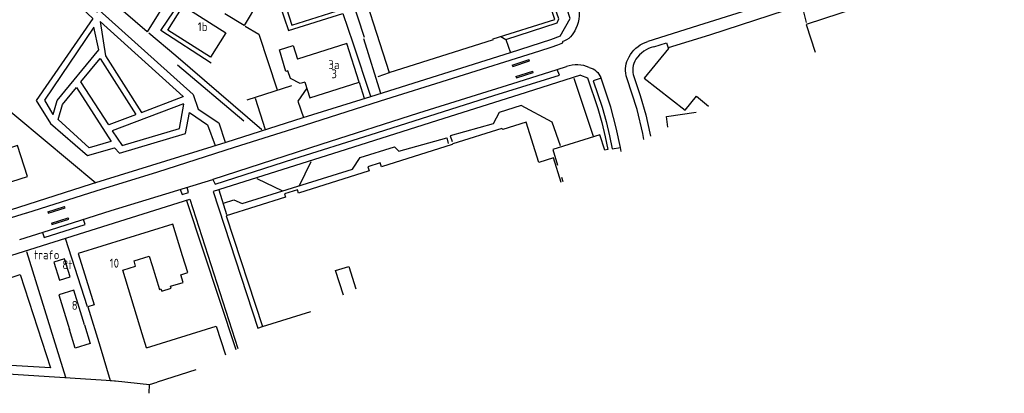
# Model space of a CAD drawing. Header units: metres. Extents: x 233874 to 239264, y 443832 to 448222.
# Tile 107 of 198: x 236689 to 236967, y 445032 to 445137. Entities that reach past the tile are written whole.
import ezdxf

# ---------------------------------------------------------------- set-up
doc = ezdxf.new("R2010")
doc.units = ezdxf.units.M
doc.header["$MEASUREMENT"] = 0
for name, color, linetype in [('BIJGEBOUW', 4, 'Continuous'), ('DAKRAND', 4, 'Continuous'), ('DAKRAND-BYG', 4, 'Continuous'), ('FUNKTIEAAND', 253, 'Continuous'), ('HEG', 253, 'Continuous'), ('HEK', 253, 'Continuous'), ('HOOFDGEBOUW', 4, 'Continuous'), ('HUISNUMMER', 253, 'Continuous'), ('KANTVERH', 253, 'Continuous'), ('OVLIJNOBJ', 253, 'Continuous'), ('RASTER', 253, 'Continuous')]:
    doc.layers.add(name, color=color, linetype=linetype)
doc.styles.get("Standard").update_dxf_attribs({"font": 'iso.shx'})

msp = doc.modelspace()

# ---------------------------------------------------------------- linework, layer by layer
at = {"layer": 'BIJGEBOUW'}
msp.add_lwpolyline([(236747.08, 445133.7), (236742.76, 445126.86), (236730.69, 445134.49), (236735, 445141.32), (236747.08, 445133.7)], dxfattribs=at)
at = {"layer": 'DAKRAND'}
for p, q in [((236724.7, 445044.83), (236723.46, 445048.81)), ((236738.55, 445038.67), (236727.7, 445035.22)), ((236715.9, 445035.55), (236725.56, 445034.55)), ((236725.56, 445034.55), (236727.7, 445035.22))]:
    msp.add_line(p, q, dxfattribs=at)
for points in [[(236769.31, 445119.81), (236768, 445119.39), (236765.28, 445120.79), (236764.57, 445123.02), (236763.97, 445122.85), (236762.16, 445128.87), (236766.06, 445130.14), (236767.26, 445126.27)], [(236726.24, 445068.12), (236728.35, 445061.33), (236728.77, 445061.47), (236728.96, 445060.86), (236731.64, 445061.69), (236731.47, 445062.24), (236734.98, 445063.33), (236734.32, 445065.47), (236736.31, 445066.09), (236734.85, 445070.8)], [(236707.22, 445051.31), (236708.83, 445046.05), (236704.57, 445044.75), (236702.96, 445050.02)], [(236724.7, 445044.83), (236744.37, 445050.95), (236746.92, 445042.9)], [(236711.6, 445045.11), (236714.46, 445035.7), (236715.9, 445035.55)]]:
    msp.add_lwpolyline(points, dxfattribs=at)
at = {"layer": 'DAKRAND-BYG'}
for points in [[(236750.84, 445145.83), (236756.27, 445142.53), (236752.18, 445135.8), (236746.75, 445139.1)], [(236703.15, 445064.87), (236701.54, 445070), (236698.56, 445069.06), (236700.18, 445063.93), (236703.15, 445064.87)]]:
    msp.add_lwpolyline(points, dxfattribs=at)
at = {"layer": 'HEG'}
for p, q in [((236785.87, 445132.09), (236790.65, 445116.66)), ((236733.41, 445124.71), (236752.16, 445108.87)), ((236701.77, 445075.8), (236707.99, 445056.48)), ((236690.87, 445072), (236701.83, 445036.56)), ((236715.63, 445035.56), (236715.9, 445035.55))]:
    msp.add_line(p, q, dxfattribs=at)
msp.add_lwpolyline([(236645.79, 445145.93), (236663.32, 445131.53), (236680.58, 445116.22), (236710.43, 445091.41)], dxfattribs=at)
at = {"layer": 'HEK'}
for p, q in [((236725.37, 445133.71), (236732.92, 445127.29)), ((236732.92, 445127.29), (236757.18, 445106.41)), ((236753.1, 445114.8), (236765.62, 445118.82)), ((236736, 445086.46), (236749.84, 445044.39)), ((236681.22, 445037.82), (236714.84, 445035.63)), ((236725.44, 445032.04), (236725.56, 445034.55))]:
    msp.add_line(p, q, dxfattribs=at)
for points in [[(236762.76, 445145.1), (236765.65, 445135.88), (236781.72, 445140.92), (236778.08, 445152.77)], [(236752.53, 445135.63), (236756.32, 445133.33), (236761.49, 445117.66)]]:
    msp.add_lwpolyline(points, dxfattribs=at)
at = {"layer": 'HOOFDGEBOUW'}
for points in [[(236741.89, 445164.42), (236730.17, 445145.62), (236731.53, 445144.84), (236724.85, 445134.04), (236707.31, 445149.19), (236708.45, 445151.02)], [(236792.2, 445156.1), (236783.23, 445153.28), (236793.12, 445122.57), (236822.52, 445131.82), (236822.46, 445131.99), (236839.82, 445137.45), (236837.07, 445145.97), (236836.2, 445145.7)], [(236966.51, 445154.36), (236910.69, 445136.08), (236913.17, 445128.26)], [(236769.31, 445119.81), (236770.71, 445115.42), (236784.61, 445119.84), (236781.17, 445130.68), (236767.26, 445126.27)], [(236871.67, 445107.13), (236871.26, 445110.14), (236879.68, 445111.29)], [(236841.61, 445091.51), (236839.39, 445098.44), (236835.33, 445097.17), (236831.71, 445108.5), (236825.17, 445106.46), (236824.84, 445106.72), (236811.05, 445102.4), (236810.89, 445102.19), (236790.91, 445095.93), (236790.55, 445097.04), (236787.07, 445095.95), (236787.45, 445094.75), (236767.55, 445088.52), (236767.24, 445089.47), (236763.61, 445088.33), (236763.91, 445087.38), (236747.13, 445082.12), (236757.42, 445050.84), (236771.02, 445055.1)], [(236691.14, 445093.2), (236688.35, 445101.91), (236672.07, 445096.7), (236674.86, 445087.99), (236691.14, 445093.2)], [(236734.85, 445070.8), (236732.11, 445079.78), (236705.43, 445071.47), (236709.93, 445057), (236708.15, 445056.45), (236711.6, 445045.11)], [(236723.46, 445048.81), (236717.99, 445066.81), (236721.61, 445067.94), (236721.17, 445069.4), (236725.44, 445070.73), (236726.24, 445068.12)], [(236780.2, 445059.74), (236777.99, 445066.68), (236781.68, 445067.84), (236783.7, 445061.51)], [(236674.47, 445060.16), (236676.64, 445060.86), (236676.45, 445061.44), (236689.11, 445065.53), (236697.61, 445039.22), (236675.29, 445040.55), (236674.79, 445042.09)], [(236707.22, 445051.31), (236704.21, 445061.16), (236699.96, 445059.86), (236702.96, 445050.02)]]:
    msp.add_lwpolyline(points, dxfattribs=at)
at = {"layer": 'KANTVERH'}
for p, q in [((236909.39, 445141.55), (236910.67, 445136.59)), ((236826.02, 445131.86), (236827.28, 445128.07)), ((236841.32, 445132.75), (236838.6, 445131.73)), ((236841.88, 445131.15), (236842.02, 445130.89)), ((236827.81, 445124.62), (236832.57, 445126.15)), ((236827.93, 445124.24), (236832.69, 445125.77)), ((236832.69, 445125.77), (236832.57, 445126.15)), ((236790.01, 445121.35), (236793.15, 445122.56)), ((236827.81, 445124.62), (236827.93, 445124.24)), ((236828.85, 445121.39), (236833.61, 445122.91)), ((236828.97, 445121.01), (236833.73, 445122.53)), ((236833.73, 445122.53), (236833.61, 445122.91)), ((236784.61, 445119.84), (236786.08, 445115.29)), ((236828.85, 445121.39), (236828.97, 445121.01)), ((236852.83, 445120.92), (236852.77, 445121.09)), ((236735.13, 445115.68), (236735.05, 445115.75)), ((236755.35, 445115.29), (236758.18, 445106.41)), ((236858.49, 445100.28), (236858.31, 445101.34)), ((236841.68, 445093.05), (236842.1, 445091.76)), ((236707.26, 445077.5), (236736.86, 445086.82)), ((236736.86, 445086.82), (236750.43, 445044.68)), ((236696.84, 445083.24), (236701.6, 445084.77)), ((236696.84, 445083.24), (236696.96, 445082.86)), ((236696.96, 445082.86), (236701.73, 445084.39)), ((236701.73, 445084.39), (236701.6, 445084.77)), ((236697.88, 445080), (236702.64, 445081.53)), ((236698, 445079.62), (236702.76, 445081.15)), ((236702.76, 445081.15), (236702.64, 445081.53)), ((236697.88, 445080), (236698, 445079.62))]:
    msp.add_line(p, q, dxfattribs=at)
for points in [[(236841.32, 445132.75), (236844.1, 445137.77), (236838.23, 445156.17), (236833.4, 445171.42)], [(236695.72, 445146.93), (236694.94, 445145.72), (236700.68, 445142.42), (236701.67, 445143.49), (236706.56, 445140.6), (236709.53, 445137.77), (236693.58, 445114.59), (236697.63, 445108.17), (236708.04, 445099.07), (236715.62, 445101.3), (236717.06, 445099.73), (236735.7, 445105.33), (236736.84, 445111.23), (236741.85, 445107.75), (236744.01, 445101.94)], [(236742.95, 445125.15), (236728.7, 445134.34), (236736.06, 445145.27)], [(236761.04, 445145.22), (236764.73, 445134.41), (236780.02, 445139.13), (236782.82, 445130.93), (236787.83, 445115.85)], [(236824.57, 445132.65), (236825.96, 445131.84), (236840.41, 445136.52), (236840.96, 445137.63), (236838.11, 445145.77)], [(236908.21, 445144.57), (236881.83, 445136.28), (236866, 445131.3)], [(236908.21, 445144.57), (236909.05, 445141.44), (236883.38, 445133.1), (236871.77, 445129.44)], [(236707.01, 445142.91), (236710.78, 445139.54), (236711.3, 445140.11), (236737.8, 445116.33), (236739.26, 445112.21), (236745.12, 445108.37), (236746.87, 445102.84)], [(236846.36, 445142.1), (236846.55, 445141.2), (236846.66, 445140.29), (236846.69, 445139.38), (236846.65, 445138.46), (236846.53, 445137.56), (236846.33, 445136.66), (236846.06, 445135.79), (236845.71, 445134.94)], [(236735.05, 445115.75), (236711.58, 445136.87), (236713.11, 445127.2), (236723.32, 445111.21), (236735.05, 445115.75)], [(236698.41, 445110.66), (236699.52, 445114.64), (236711.22, 445128.94), (236709.88, 445135.33), (236695.89, 445114.69), (236698.27, 445110.66)], [(236845.71, 445134.94), (236845.44, 445134.3), (236845.09, 445133.69), (236844.69, 445133.13), (236844.22, 445132.61), (236843.7, 445132.15), (236843.13, 445131.75), (236842.52, 445131.42), (236841.88, 445131.15)], [(236838.6, 445131.73), (236827.24, 445128.06), (236787.79, 445115.7), (236768.76, 445109.75), (236747.02, 445102.8), (236709.12, 445091.01), (236683.66, 445082.84), (236663.97, 445076.39), (236650.44, 445072.11), (236649.07, 445071.69)], [(236690.91, 445082.91), (236710.46, 445089.18), (236727.89, 445094.53), (236749.49, 445101.43), (236769.19, 445107.7), (236790.64, 445114.49), (236811.02, 445120.9), (236835.53, 445128.65), (236838.73, 445129.67), (236840.67, 445130.29), (236842.02, 445130.89)], [(236860.37, 445126.23), (236860.72, 445126.93), (236861.13, 445127.6), (236861.58, 445128.23), (236862.09, 445128.82), (236862.65, 445129.36), (236863.25, 445129.86), (236863.89, 445130.3), (236864.56, 445130.69), (236865.27, 445131.03), (236866, 445131.3)], [(236867.74, 445129.76), (236871.27, 445130.89), (236871.77, 445129.44)], [(236867.74, 445129.76), (236866.97, 445129.55), (236866.23, 445129.27), (236865.52, 445128.92), (236864.85, 445128.5), (236864.22, 445128.02), (236863.64, 445127.48), (236863.11, 445126.89), (236862.65, 445126.24)], [(236871.77, 445129.44), (236871.81, 445129.33), (236864.95, 445120.88)], [(236721.62, 445110.59), (236714.02, 445107.72), (236706.19, 445119.93), (236711.62, 445126.5), (236721.72, 445110.7)], [(236860.11, 445120.99), (236859.91, 445121.63), (236859.77, 445122.29), (236859.7, 445122.96), (236859.7, 445123.64), (236859.77, 445124.31), (236859.9, 445124.97), (236860.11, 445125.61), (236860.37, 445126.23)], [(236862.65, 445126.24), (236862.34, 445125.68), (236862.1, 445125.09), (236861.92, 445124.47), (236861.81, 445123.84), (236861.77, 445123.2), (236861.8, 445122.56), (236861.9, 445121.93)], [(236743.38, 445092.38), (236744.02, 445091.02), (236766.19, 445098.14), (236787.74, 445104.98), (236806.38, 445110.87), (236822.63, 445116.02), (236841.13, 445121.8), (236840.46, 445123.35)], [(236743.38, 445092.38), (236743.52, 445092.43), (236773.94, 445102.29), (236801.45, 445111.11), (236829.45, 445119.89), (236840.46, 445123.35)], [(236840.46, 445123.35), (236840.47, 445123.35), (236843.06, 445124.18)], [(236849.52, 445123.94), (236848.75, 445124.23), (236847.95, 445124.46), (236847.14, 445124.6), (236846.31, 445124.67), (236845.49, 445124.66), (236844.66, 445124.58), (236843.85, 445124.42), (236843.06, 445124.18)], [(236849.52, 445123.94), (236850.05, 445123.76), (236850.56, 445123.52), (236851.04, 445123.23), (236851.48, 445122.89), (236851.88, 445122.49), (236852.23, 445122.06), (236852.53, 445121.59), (236852.77, 445121.09)], [(236847.01, 445121.8), (236829.65, 445116.21), (236808.5, 445109.53), (236777.15, 445099.58), (236743.51, 445088.92), (236756.04, 445050.41), (236757.42, 445050.84)], [(236847.01, 445121.8), (236849.02, 445121.06), (236851.9, 445112.36), (236853.07, 445108.4), (236854, 445104.41), (236854.74, 445100.84)], [(236852.83, 445120.92), (236850.62, 445120.2), (236853.1, 445112.74), (236854.28, 445108.72), (236855.22, 445104.68), (236855.97, 445101.04), (236858.31, 445101.34)], [(236858.31, 445101.34), (236857.11, 445106.94), (236855.57, 445112.75), (236852.83, 445120.92)], [(236864.91, 445103.61), (236864.62, 445105.36), (236862.97, 445112.11), (236860.11, 445120.99)], [(236861.9, 445121.93), (236863.87, 445116.01), (236865.44, 445110.6), (236866.61, 445105.44), (236866.77, 445104.58)], [(236864.95, 445120.88), (236876.51, 445111.86), (236879.75, 445115.82), (236883.08, 445113.05)], [(236714.61, 445103.03), (236708.54, 445101.25), (236699.75, 445109.24), (236701, 445113.52), (236704.93, 445118.26), (236714.71, 445103.08)], [(236769.85, 445118.11), (236767.38, 445114.41), (236768.9, 445109.85)], [(236735.16, 445113.66), (236714.97, 445106.09), (236717.8, 445101.98), (236734.02, 445106.73), (236735.17, 445113.61)], [(236854.74, 445100.84), (236853.9, 445100.65), (236852.49, 445104.97), (236839.19, 445100.78), (236840.53, 445096.37)], [(236688.96, 445075.41), (236695.51, 445077.45), (236714.73, 445083.56), (236743.38, 445092.38)], [(236734.2, 445089.48), (236734.75, 445088.08), (236736.49, 445088.69), (236736.14, 445090.1)], [(236690.77, 445082.87), (236671.07, 445076.77), (236652.57, 445070.81), (236643.48, 445067.93)], [(236695.32, 445077.4), (236695.87, 445075.99), (236707.42, 445079.67), (236706.97, 445081.03)], [(236674.11, 445061.27), (236684.89, 445064.57), (236683.09, 445069.86), (236707.26, 445077.5)]]:
    msp.add_lwpolyline(points, dxfattribs=at)
at = {"layer": 'OVLIJNOBJ'}
for p, q in [((236845.19, 445120.94), (236850.59, 445104.59)), ((236767.74, 445090.43), (236771.14, 445097.46)), ((236755.75, 445092.64), (236763.03, 445089.11)), ((236745.12, 445089.43), (236747.27, 445082.45))]:
    msp.add_line(p, q, dxfattribs=at)
for points in [[(236841.41, 445101.8), (236839.07, 445108.54), (236830.27, 445113.19), (236824.11, 445111.26), (236822.37, 445108.04), (236810.27, 445104.64), (236810.83, 445103.04)], [(236746.4, 445085.71), (236749.27, 445086.62), (236751.67, 445085.54), (236782.73, 445095.24), (236784.96, 445098.52), (236794.57, 445101.58), (236795.8, 445100.3), (236809.36, 445104.06), (236809.72, 445102.5)]]:
    msp.add_lwpolyline(points, dxfattribs=at)
at = {"layer": 'RASTER'}
msp.add_line((236779.72, 445152.25), (236786, 445132.45), dxfattribs=at)

# ---------------------------------------------------------------- texts
at = {"layer": 'FUNKTIEAAND'}
msp.add_text('trafo', height=2.5, dxfattribs=at).set_placement((236693.01, 445069.85))
at = {"layer": 'HUISNUMMER'}
for s, p in [('1b', (236739.11, 445134.19)), ('3a', (236775.94, 445123.48)), ('3', (236776.79, 445120.91)), ('8t', (236700.95, 445067.06)), ('10', (236714.29, 445067.49)), ('8', (236703.59, 445055.59))]:
    msp.add_text(s, height=2.5, dxfattribs=at).set_placement(p)

doc.saveas('drawing.dxf')
